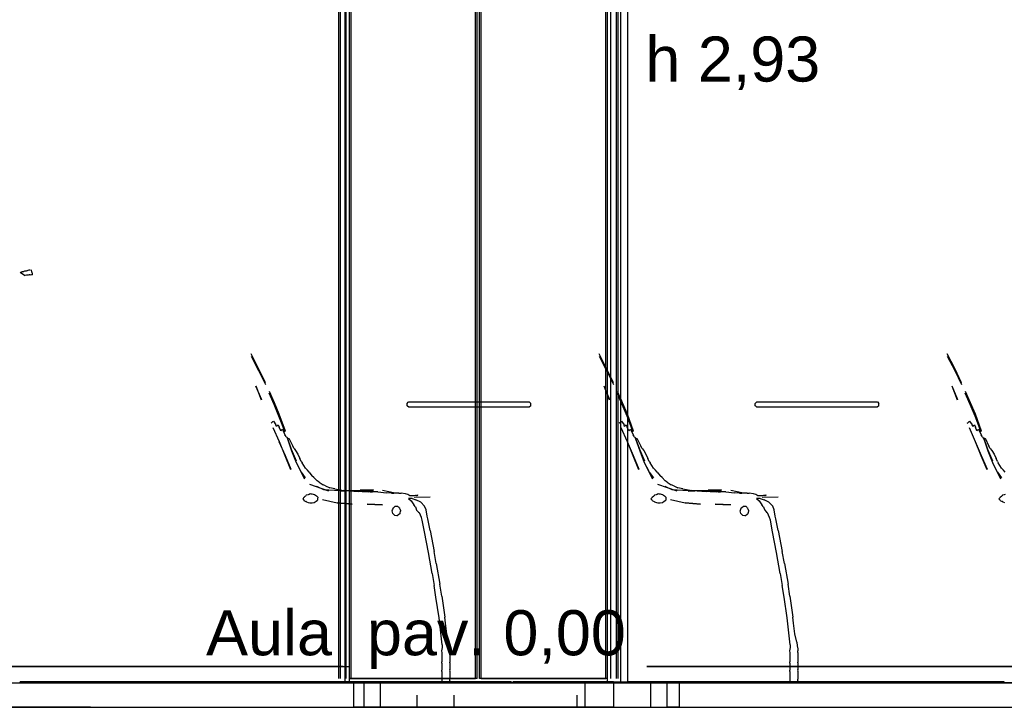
# Model space of a CAD drawing. Header units: millimetres. Extents: x -9985 to 240895, y -184894 to 39395.
# Tile 40 of 164: x 4508 to 6912, y -73295 to -71616. Entities that reach past the tile are written whole.
import ezdxf
from ezdxf.enums import TextEntityAlignment as Align

# ---------------------------------------------------------------- set-up
doc = ezdxf.new("R2010")
doc.units = ezdxf.units.MM
for name, color, linetype in [('S-QUOTE', 40, 'Continuous'), ('S-TAGLIO-ARR', 9, 'Continuous'), ('S-TAGLIO-PAV', 33, 'Continuous'), ('S-TESTI', 7, 'Continuous'), ('S-VISTA', 8, 'Continuous'), ('S-VISTA-ARREDI', 9, 'Continuous')]:
    doc.layers.add(name, color=color, linetype=linetype)
doc.styles.add('VISIO', font='arial.ttf')

msp = doc.modelspace()

# ---------------------------------------------------------------- hatches: boundary and pattern name
at = {"layer": 'S-TAGLIO-PAV'}
for points in [[(5708, -73235), (4508, -73235), (4508, -73233), (5410, -73233), (5708, -73233), (5708, -73235)], [(6912, -73235), (5712, -73235), (5712, -73233), (5810, -73233), (6912, -73233), (6912, -73235)]]:
    msp.add_hatch(color=33, dxfattribs=at).paths.add_polyline_path(points)

# ---------------------------------------------------------------- linework, layer by layer
at = {"layer": 'S-QUOTE'}
msp.add_line((5975.5, -73233), (5975.5, -70302), dxfattribs=at)
at = {"layer": 'S-TAGLIO-ARR'}
for p, q in [((4509.101, -72233), (4509.694, -72233.324)), ((4509.449, -72233.425), (4509.101, -72233)), ((4510.311, -72233.138), (4509.449, -72233.425)), ((4509.694, -72233.324), (4521.572, -72240.694)), ((4510.311, -72233.138), (4511.407, -72233.056)), ((4512.566, -72232.69), (4511.407, -72233.056)), ((4512.566, -72232.69), (4513.652, -72231.94)), ((4514.482, -72231.904), (4513.652, -72231.94)), ((4515.836, -72231.861), (4514.482, -72231.904)), ((4516.855, -72231.79), (4515.836, -72231.861)), ((4516.855, -72231.79), (4517.628, -72231.171)), ((4519.334, -72230.684), (4517.628, -72231.171)), ((4524.543, -72240.142), (4519.123, -72240.813)), ((4521.82, -72230.534), (4519.334, -72230.684)), ((4523.63, -72229.973), (4521.82, -72230.534)), ((4525.058, -72229.402), (4523.63, -72229.973)), ((4526.085, -72240.057), (4524.543, -72240.142)), ((4526.491, -72229.343), (4525.058, -72229.402)), ((4526.919, -72240.012), (4526.085, -72240.057)), ((4527.903, -72228.835), (4526.491, -72229.343)), ((4527.717, -72239.968), (4526.919, -72240.012)), ((4530.275, -72228.159), (4527.903, -72228.835)), ((4528.992, -72239.847), (4528, -72239.926)), ((4529.685, -72239.81), (4528.992, -72239.847)), ((4531.401, -72228.1), (4530.275, -72228.159)), ((4531.361, -72239.676), (4530.555, -72239.741)), ((4531.948, -72239.646), (4531.361, -72239.676)), ((4533.768, -72228.033), (4531.401, -72228.1)), ((4532.663, -72239.588), (4532.11, -72239.616)), ((4533.197, -72239.561), (4532.663, -72239.588)), ((4533.329, -72239.534), (4536.938, -72238.58)), ((4537.422, -72232.688), (4536.564, -72227)), ((4536.938, -72238.58), (4538.308, -72239)), ((4537.422, -72232.688), (4538.178, -72237.192)), ((4538.178, -72237.192), (4538.308, -72239)), ((5453.905, -72553), (5456.698, -72550.207)), ((5453.905, -72554.81), (5453.905, -72553)), ((5453.905, -72559), (5453.905, -72554.81)), ((5455.139, -72559.917), (5453.905, -72559)), ((5457.917, -72562), (5455.139, -72559.917)), ((5456.698, -72550.207), (5457.917, -72549)), ((5457.917, -72549), (5490.751, -72549)), ((5478.909, -72562), (5457.917, -72562)), ((5494, -72562), (5478.909, -72562)), ((5490.751, -72549), (5494, -72549)), ((5494, -72549), (5521.439, -72549)), ((5503.561, -72562), (5494, -72562)), ((5531, -72562), (5503.561, -72562)), ((5521.439, -72549), (5531, -72549)), ((5531, -72549), (5558.439, -72549)), ((5540.561, -72562), (5531, -72562)), ((5568, -72562), (5540.561, -72562)), ((5558.439, -72549), (5568, -72549)), ((5568, -72549), (5595.439, -72549)), ((5577.561, -72562), (5568, -72562)), ((5605, -72562), (5577.561, -72562)), ((5595.439, -72549), (5605, -72549)), ((5605, -72549), (5632.439, -72549)), ((5614.561, -72562), (5605, -72562)), ((5642, -72562), (5614.561, -72562)), ((5632.439, -72549), (5642, -72549)), ((5642, -72549), (5669.439, -72549)), ((5651.561, -72562), (5642, -72562)), ((5679, -72562), (5651.561, -72562)), ((5669.439, -72549), (5679, -72549)), ((5679, -72549), (5705.697, -72549)), ((5688.303, -72562), (5679, -72562)), ((5715, -72562), (5688.303, -72562)), ((5705.697, -72549), (5715, -72549)), ((5715, -72549), (5733.291, -72549)), ((5733.291, -72562), (5715, -72562)), ((5733.291, -72549), (5745.48, -72549)), ((5745.48, -72562), (5733.291, -72562)), ((5745.48, -72549), (5752, -72549)), ((5752, -72562), (5745.48, -72562)), ((5752, -72549), (5752.347, -72549.347)), ((5755.653, -72559.26), (5752, -72562)), ((5752.347, -72549.347), (5756, -72553)), ((5756, -72559), (5755.653, -72559.26)), ((5756, -72553.521), (5756, -72553)), ((5756, -72559), (5756, -72553.521)), ((6303.905, -72553), (6306.698, -72550.207)), ((6303.905, -72554.81), (6303.905, -72553)), ((6303.905, -72559), (6303.905, -72554.81)), ((6305.139, -72559.917), (6303.905, -72559)), ((6307.917, -72562), (6305.139, -72559.917)), ((6306.698, -72550.207), (6307.917, -72549)), ((6307.917, -72549), (6340.751, -72549)), ((6328.909, -72562), (6307.917, -72562)), ((6344, -72562), (6328.909, -72562)), ((6340.751, -72549), (6344, -72549)), ((6344, -72549), (6371.439, -72549)), ((6353.561, -72562), (6344, -72562)), ((6381, -72562), (6353.561, -72562)), ((6371.439, -72549), (6381, -72549)), ((6381, -72549), (6408.439, -72549)), ((6390.561, -72562), (6381, -72562)), ((6418, -72562), (6390.561, -72562)), ((6408.439, -72549), (6418, -72549)), ((6418, -72549), (6445.439, -72549)), ((6427.561, -72562), (6418, -72562)), ((6455, -72562), (6427.561, -72562)), ((6445.439, -72549), (6455, -72549)), ((6455, -72549), (6482.439, -72549)), ((6464.561, -72562), (6455, -72562)), ((6492, -72562), (6464.561, -72562)), ((6482.439, -72549), (6492, -72549)), ((6492, -72549), (6519.439, -72549)), ((6501.561, -72562), (6492, -72562)), ((6529, -72562), (6501.561, -72562)), ((6519.439, -72549), (6529, -72549)), ((6529, -72549), (6555.697, -72549)), ((6538.303, -72562), (6529, -72562)), ((6565, -72562), (6538.303, -72562)), ((6555.697, -72549), (6565, -72549)), ((6565, -72549), (6583.291, -72549)), ((6583.291, -72562), (6565, -72562)), ((6583.291, -72549), (6595.48, -72549)), ((6595.48, -72562), (6583.291, -72562)), ((6595.48, -72549), (6602, -72549)), ((6602, -72562), (6595.48, -72562)), ((6602, -72549), (6602.347, -72549.347)), ((6605.653, -72559.26), (6602, -72562)), ((6602.347, -72549.347), (6606, -72553)), ((6606, -72559), (6605.653, -72559.26)), ((6606, -72553.521), (6606, -72553)), ((6606, -72559), (6606, -72553.521)), ((5121.59, -72601.29), (5122.85, -72600.345)), ((5122.85, -72600.345), (5126.275, -72597.605)), ((5126.275, -72597.605), (5127.535, -72596.345)), ((5127.535, -72596.345), (5133.52, -72605.48)), ((5135, -72609.18), (5133.52, -72605.48)), ((5135, -72609.18), (5136.48, -72607.7)), ((5136.48, -72607.7), (5139, -72605.18)), ((5139, -72605.18), (5141.52, -72611.48)), ((5971.59, -72601.29), (5972.85, -72600.345)), ((5972.85, -72600.345), (5976.275, -72597.605)), ((5976.275, -72597.605), (5977.535, -72596.345)), ((5977.535, -72596.345), (5983.52, -72605.48)), ((5985, -72609.18), (5983.52, -72605.48)), ((5985, -72609.18), (5986.48, -72607.7)), ((5986.48, -72607.7), (5989, -72605.18)), ((5989, -72605.18), (5991.52, -72611.48)), ((6821.59, -72601.29), (6822.85, -72600.345)), ((6822.85, -72600.345), (6826.275, -72597.605)), ((6826.275, -72597.605), (6827.535, -72596.345)), ((6827.535, -72596.345), (6833.52, -72605.48)), ((6835, -72609.18), (6833.52, -72605.48)), ((6835, -72609.18), (6836.48, -72607.7)), ((6836.48, -72607.7), (6839, -72605.18)), ((6839, -72605.18), (6841.52, -72611.48)), ((5145.22, -72619.99), (5141.52, -72611.48)), ((5145.22, -72619.99), (5146.7, -72618.51)), ((5146.7, -72618.51), (5149.22, -72615.99)), ((5149.22, -72615.99), (5155.52, -72629.85)), ((5159.035, -72635.03), (5155.52, -72629.85)), ((5995.22, -72619.99), (5991.52, -72611.48)), ((5995.22, -72619.99), (5996.7, -72618.51)), ((5996.7, -72618.51), (5999.22, -72615.99)), ((5999.22, -72615.99), (6005.52, -72629.85)), ((6009.035, -72635.03), (6005.52, -72629.85)), ((6845.22, -72619.99), (6841.52, -72611.48)), ((6845.22, -72619.99), (6846.7, -72618.51)), ((6846.7, -72618.51), (6849.22, -72615.99)), ((6849.22, -72615.99), (6855.52, -72629.85)), ((6859.035, -72635.03), (6855.52, -72629.85)), ((5159.035, -72635.03), (5162.55, -72640.21)), ((5162.55, -72640.21), (5165.07, -72637.69)), ((5165.07, -72637.69), (5174.52, -72657.85)), ((5177.85, -72663.03), (5174.52, -72657.85)), ((6009.035, -72635.03), (6012.55, -72640.21)), ((6012.55, -72640.21), (6015.07, -72637.69)), ((6015.07, -72637.69), (6024.52, -72657.85)), ((6027.85, -72663.03), (6024.52, -72657.85)), ((6859.035, -72635.03), (6862.55, -72640.21)), ((6862.55, -72640.21), (6865.07, -72637.69)), ((6865.07, -72637.69), (6874.52, -72657.85)), ((6877.85, -72663.03), (6874.52, -72657.85)), ((5177.85, -72663.03), (5181.55, -72668.21)), ((5181.55, -72668.21), (5187.22, -72677.345)), ((5187.22, -72677.345), (5191.945, -72687.425)), ((6027.85, -72663.03), (6031.55, -72668.21)), ((6031.55, -72668.21), (6037.22, -72677.345)), ((6037.22, -72677.345), (6041.945, -72687.425)), ((6877.85, -72663.03), (6881.55, -72668.21)), ((6881.55, -72668.21), (6887.22, -72677.345)), ((6887.22, -72677.345), (6891.945, -72687.425)), ((5195.37, -72694.96), (5191.945, -72687.425)), ((5195.37, -72694.96), (5197.26, -72698.425)), ((5205.48, -72711.44), (5197.26, -72698.425)), ((6045.37, -72694.96), (6041.945, -72687.425)), ((6045.37, -72694.96), (6047.26, -72698.425)), ((6055.48, -72711.44), (6047.26, -72698.425)), ((6895.37, -72694.96), (6891.945, -72687.425)), ((6895.37, -72694.96), (6897.26, -72698.425)), ((6905.48, -72711.44), (6897.26, -72698.425)), ((5205.48, -72711.44), (5210.52, -72715.85)), ((5214.59, -72721.03), (5210.52, -72715.85)), ((5214.59, -72721.03), (5221.52, -72729.85)), ((5226.33, -72734.29), (5221.52, -72729.85)), ((6055.48, -72711.44), (6060.52, -72715.85)), ((6064.59, -72721.03), (6060.52, -72715.85)), ((6064.59, -72721.03), (6071.52, -72729.85)), ((6076.33, -72734.29), (6071.52, -72729.85)), ((6905.48, -72711.44), (6910.52, -72715.85)), ((6914.59, -72721.03), (6910.52, -72715.85)), ((5226.33, -72734.29), (5233.89, -72741.85)), ((5239.07, -72745.55), (5233.89, -72741.85)), ((5239.07, -72745.55), (5248.52, -72751.85)), ((5254.81, -72754.44), (5248.52, -72751.85)), ((5254.81, -72754.44), (5264.89, -72758.85)), ((6076.33, -72734.29), (6083.89, -72741.85)), ((6089.07, -72745.55), (6083.89, -72741.85)), ((6089.07, -72745.55), (6098.52, -72751.85)), ((6104.81, -72754.44), (6098.52, -72751.85)), ((6104.81, -72754.44), (6114.89, -72758.85)), ((5207.63, -72777.408), (5206.84, -72778.79)), ((5211.896, -72776.104), (5207.63, -72777.408)), ((5214.584, -72775.169), (5211.896, -72776.104)), ((5217.156, -72774), (5214.584, -72775.169)), ((5219.763, -72774.474), (5217.156, -72774)), ((5222.37, -72774.948), (5219.763, -72774.474)), ((5225.292, -72775.416), (5222.37, -72774.948)), ((5228.156, -72776), (5225.292, -72775.416)), ((5230.111, -72777.777), (5228.156, -72776)), ((5232.778, -72779.555), (5230.111, -72777.777)), ((5277.47, -72761.44), (5264.89, -72758.85)), ((5277.47, -72761.44), (5298.89, -72765.85)), ((5312.21, -72766.96), (5298.89, -72765.85)), ((5312.21, -72766.96), (5334.26, -72768.22)), ((5343.88, -72768.22), (5334.26, -72768.22)), ((5343.88, -72768.22), (5360.26, -72768.85)), ((5363.59, -72768.85), (5360.26, -72768.85)), ((5363.59, -72768.85), (5369.26, -72768.85)), ((5382.21, -72769.22), (5369.26, -72768.85)), ((5382.21, -72769.22), (5403.63, -72771.425)), ((5415.96, -72772.11), (5403.63, -72771.425)), ((5415.96, -72772.11), (5421.63, -72772.425)), ((5433.96, -72772.425), (5421.63, -72772.425)), ((5433.96, -72772.425), (5439.315, -72772.425)), ((5449.71, -72774), (5439.315, -72772.425)), ((5455.63, -72775.85), (5449.71, -72774)), ((5460.355, -72778.37), (5455.63, -72775.85)), ((5470.63, -72779.055), (5460.355, -72778.37)), ((5474.41, -72778.11), (5470.63, -72779.055)), ((5476.26, -72777.74), (5474.41, -72778.11)), ((5477.205, -72777.74), (5476.26, -72777.74)), ((5477.205, -72777.74), (5478.15, -72777.74)), ((5479.137, -72777.493), (5478.15, -72777.74)), ((5479.137, -72777.493), (5479.63, -72777.185)), ((5481.26, -72777.592), (5479.63, -72777.185)), ((6057.63, -72777.408), (6056.84, -72778.79)), ((6061.896, -72776.104), (6057.63, -72777.408)), ((6064.584, -72775.169), (6061.896, -72776.104)), ((6067.156, -72774), (6064.584, -72775.169)), ((6069.763, -72774.474), (6067.156, -72774)), ((6072.37, -72774.948), (6069.763, -72774.474)), ((6075.292, -72775.416), (6072.37, -72774.948)), ((6078.156, -72776), (6075.292, -72775.416)), ((6080.111, -72777.777), (6078.156, -72776)), ((6082.778, -72779.555), (6080.111, -72777.777)), ((6127.47, -72761.44), (6114.89, -72758.85)), ((6127.47, -72761.44), (6148.89, -72765.85)), ((6162.21, -72766.96), (6148.89, -72765.85)), ((6162.21, -72766.96), (6184.26, -72768.22)), ((6193.88, -72768.22), (6184.26, -72768.22)), ((6193.88, -72768.22), (6210.26, -72768.85)), ((6213.59, -72768.85), (6210.26, -72768.85)), ((6213.59, -72768.85), (6219.26, -72768.85)), ((6232.21, -72769.22), (6219.26, -72768.85)), ((6232.21, -72769.22), (6253.63, -72771.425)), ((6265.96, -72772.11), (6253.63, -72771.425)), ((6265.96, -72772.11), (6271.63, -72772.425)), ((6283.96, -72772.425), (6271.63, -72772.425)), ((6283.96, -72772.425), (6289.315, -72772.425)), ((6299.71, -72774), (6289.315, -72772.425)), ((6305.63, -72775.85), (6299.71, -72774)), ((6310.355, -72778.37), (6305.63, -72775.85)), ((6320.63, -72779.055), (6310.355, -72778.37)), ((6324.41, -72778.11), (6320.63, -72779.055)), ((6326.26, -72777.74), (6324.41, -72778.11)), ((6327.205, -72777.74), (6326.26, -72777.74)), ((6327.205, -72777.74), (6328.15, -72777.74)), ((6329.137, -72777.493), (6328.15, -72777.74)), ((6329.137, -72777.493), (6329.63, -72777.185)), ((6331.26, -72777.592), (6329.63, -72777.185)), ((6907.63, -72777.408), (6906.84, -72778.79)), ((6911.896, -72776.104), (6907.63, -72777.408)), ((6914.584, -72775.169), (6911.896, -72776.104)), ((5199.945, -72786.685), (5200.63, -72784.173)), ((5202.15, -72789.52), (5199.945, -72786.685)), ((5200.63, -72784.173), (5202, -72782.575)), ((5202, -72782.575), (5202.945, -72781.945)), ((5202.89, -72791.37), (5202.15, -72789.52)), ((5204.37, -72791.74), (5202.89, -72791.37)), ((5202.945, -72781), (5205.342, -72779.63)), ((5202.945, -72781.945), (5202.945, -72781)), ((5204.37, -72791.74), (5206.815, -72792.555)), ((5206.84, -72778.79), (5205.685, -72779.63)), ((5207.37, -72792.74), (5206.815, -72792.555)), ((5207.37, -72792.74), (5208.315, -72793.685)), ((5208.315, -72793.685), (5212.696, -72794.696)), ((5212.696, -72794.696), (5216.445, -72796)), ((5216.445, -72796), (5221.896, -72795.526)), ((5221.896, -72795.526), (5227.156, -72795)), ((5227.156, -72795), (5231.778, -72791.445)), ((5231.778, -72791.445), (5235.445, -72789.408)), ((5234.408, -72780.777), (5232.778, -72779.555)), ((5236.037, -72782), (5234.408, -72780.777)), ((5236.037, -72782), (5235.445, -72786.147)), ((5235.445, -72786.147), (5235.445, -72789.408)), ((5466.315, -72785.37), (5457.11, -72785.37)), ((5457.11, -72785.37), (5463.685, -72790.63)), ((5463.685, -72790.63), (5470.26, -72800.492)), ((5466.315, -72785.37), (5475.405, -72788.809)), ((5474.218, -72805.934), (5470.26, -72800.492)), ((5487.104, -72793.896), (5475.405, -72788.809)), ((5487.104, -72793.896), (5496.702, -72803.85)), ((6049.945, -72786.685), (6050.63, -72784.173)), ((6052.15, -72789.52), (6049.945, -72786.685)), ((6050.63, -72784.173), (6052, -72782.575)), ((6052, -72782.575), (6052.945, -72781.945)), ((6052.89, -72791.37), (6052.15, -72789.52)), ((6054.37, -72791.74), (6052.89, -72791.37)), ((6052.945, -72781), (6055.342, -72779.63)), ((6052.945, -72781.945), (6052.945, -72781)), ((6054.37, -72791.74), (6056.815, -72792.555)), ((6056.84, -72778.79), (6055.685, -72779.63)), ((6057.37, -72792.74), (6056.815, -72792.555)), ((6057.37, -72792.74), (6058.315, -72793.685)), ((6058.315, -72793.685), (6062.696, -72794.696)), ((6062.696, -72794.696), (6066.445, -72796)), ((6066.445, -72796), (6071.896, -72795.526)), ((6071.896, -72795.526), (6077.156, -72795)), ((6077.156, -72795), (6081.778, -72791.445)), ((6081.778, -72791.445), (6085.445, -72789.408)), ((6084.408, -72780.777), (6082.778, -72779.555)), ((6086.037, -72782), (6084.408, -72780.777)), ((6086.037, -72782), (6085.445, -72786.147)), ((6085.445, -72786.147), (6085.445, -72789.408)), ((6316.315, -72785.37), (6307.11, -72785.37)), ((6307.11, -72785.37), (6313.685, -72790.63)), ((6313.685, -72790.63), (6320.26, -72800.492)), ((6316.315, -72785.37), (6325.405, -72788.809)), ((6324.218, -72805.934), (6320.26, -72800.492)), ((6337.104, -72793.896), (6325.405, -72788.809)), ((6337.104, -72793.896), (6346.702, -72803.85)), ((6899.945, -72786.685), (6900.63, -72784.173)), ((6902.15, -72789.52), (6899.945, -72786.685)), ((6900.63, -72784.173), (6902, -72782.575)), ((6902, -72782.575), (6902.945, -72781.945)), ((6902.89, -72791.37), (6902.15, -72789.52)), ((6904.37, -72791.74), (6902.89, -72791.37)), ((6902.945, -72781), (6905.342, -72779.63)), ((6902.945, -72781.945), (6902.945, -72781)), ((6904.37, -72791.74), (6906.815, -72792.555)), ((6906.84, -72778.79), (6905.685, -72779.63)), ((6907.37, -72792.74), (6906.815, -72792.555)), ((6907.37, -72792.74), (6908.315, -72793.685)), ((6908.315, -72793.685), (6912.696, -72794.696)), ((5418.11, -72812.41), (5417, -72814.815)), ((5417, -72814.815), (5417.247, -72815.74)), ((5419, -72822.052), (5417.247, -72815.74)), ((5420, -72808.42), (5418.11, -72812.41)), ((5422.287, -72824.945), (5419, -72822.052)), ((5420, -72808.42), (5421.575, -72807.055)), ((5421.575, -72807.055), (5425, -72804.087)), ((5424, -72826.543), (5422.287, -72824.945)), ((5428.63, -72827.315), (5424, -72826.543)), ((5425, -72804.087), (5427.74, -72804.087)), ((5427.74, -72804.087), (5431, -72804.087)), ((5433.969, -72824.339), (5430, -72827.315)), ((5431, -72804.087), (5432.37, -72805.274)), ((5432.37, -72805.274), (5433.283, -72806.37)), ((5433.283, -72806.37), (5434.37, -72807.674)), ((5436, -72823.052), (5433.969, -72824.339)), ((5434.37, -72807.674), (5436, -72809.223)), ((5436.677, -72812.016), (5436, -72809.223)), ((5436.877, -72820.685), (5436, -72823.052)), ((5436.677, -72812.016), (5437.58, -72814.95)), ((5436.877, -72820.685), (5438, -72816.473)), ((5437.58, -72814.95), (5437.895, -72815.58)), ((5437.895, -72815.58), (5438, -72816.473)), ((5474.218, -72805.934), (5475.002, -72808.054)), ((5475.002, -72808.054), (5477.11, -72813.393)), ((5477.11, -72813.393), (5481.875, -72818.367)), ((5481.875, -72818.367), (5483.811, -72820.276)), ((5488.65, -72831.74), (5483.811, -72820.276)), ((5500.189, -72812.906), (5496.702, -72803.85)), ((5502.72, -72828.39), (5500.189, -72812.906)), ((6268.11, -72812.41), (6267, -72814.815)), ((6267, -72814.815), (6267.247, -72815.74)), ((6269, -72822.052), (6267.247, -72815.74)), ((6270, -72808.42), (6268.11, -72812.41)), ((6272.287, -72824.945), (6269, -72822.052)), ((6270, -72808.42), (6271.575, -72807.055)), ((6271.575, -72807.055), (6275, -72804.087)), ((6274, -72826.543), (6272.287, -72824.945)), ((6278.63, -72827.315), (6274, -72826.543)), ((6275, -72804.087), (6277.74, -72804.087)), ((6277.74, -72804.087), (6281, -72804.087)), ((6283.969, -72824.339), (6280, -72827.315)), ((6281, -72804.087), (6282.37, -72805.274)), ((6282.37, -72805.274), (6283.283, -72806.37)), ((6283.283, -72806.37), (6284.37, -72807.674)), ((6286, -72823.052), (6283.969, -72824.339)), ((6284.37, -72807.674), (6286, -72809.223)), ((6286.677, -72812.016), (6286, -72809.223)), ((6286.877, -72820.685), (6286, -72823.052)), ((6286.677, -72812.016), (6287.58, -72814.95)), ((6286.877, -72820.685), (6288, -72816.473)), ((6287.58, -72814.95), (6287.895, -72815.58)), ((6287.895, -72815.58), (6288, -72816.473)), ((6324.218, -72805.934), (6325.002, -72808.054)), ((6325.002, -72808.054), (6327.11, -72813.393)), ((6327.11, -72813.393), (6331.875, -72818.367)), ((6331.875, -72818.367), (6333.811, -72820.276)), ((6338.65, -72831.74), (6333.811, -72820.276)), ((6350.189, -72812.906), (6346.702, -72803.85)), ((6352.72, -72828.39), (6350.189, -72812.906)), ((5430, -72827.315), (5428.63, -72827.315)), ((5490.993, -72838.274), (5488.65, -72831.74)), ((5496.438, -72866.951), (5490.993, -72838.274)), ((5504.37, -72835.089), (5502.72, -72828.39)), ((5509.815, -72863.766), (5504.37, -72835.089)), ((6280, -72827.315), (6278.63, -72827.315)), ((6340.993, -72838.274), (6338.65, -72831.74)), ((6346.438, -72866.951), (6340.993, -72838.274)), ((6354.37, -72835.089), (6352.72, -72828.39)), ((6359.815, -72863.766), (6354.37, -72835.089)), ((5505.993, -72917.274), (5496.438, -72866.951)), ((5509.815, -72863.766), (5520.007, -72914.726)), ((6355.993, -72917.274), (6346.438, -72866.951)), ((6359.815, -72863.766), (6370.007, -72914.726)), ((5514.911, -72968.234), (5505.993, -72917.274)), ((5525.089, -72943.766), (5520.007, -72914.726)), ((6364.911, -72968.234), (6355.993, -72917.274)), ((6375.089, -72943.766), (6370.007, -72914.726)), ((5525.089, -72943.766), (5534.007, -72994.726)), ((6375.089, -72943.766), (6384.007, -72994.726)), ((5514.911, -72968.234), (5519.993, -72997.274)), ((6364.911, -72968.234), (6369.993, -72997.274)), ((5538.363, -73023.766), (5534.007, -72994.726)), ((6388.363, -73023.766), (6384.007, -72994.726)), ((5524.349, -73026.314), (5519.993, -72997.274)), ((6374.349, -73026.314), (6369.993, -72997.274)), ((5531.993, -73076.637), (5524.349, -73026.314)), ((5538.363, -73023.766), (5546.007, -73075.363)), ((6381.993, -73076.637), (6374.349, -73026.314)), ((6388.363, -73023.766), (6396.007, -73075.363)), ((5533.808, -73091.157), (5531.993, -73076.637)), ((5547.822, -73089.883), (5546.007, -73075.363)), ((5551.007, -73115.363), (5547.822, -73089.883)), ((6383.808, -73091.157), (6381.993, -73076.637)), ((6397.822, -73089.883), (6396.007, -73075.363)), ((6401.007, -73115.363), (6397.822, -73089.883)), ((5539.541, -73142.117), (5533.808, -73091.157)), ((6389.541, -73142.117), (6383.808, -73091.157)), ((5555.519, -73136.261), (5551.007, -73115.363)), ((5555.519, -73136.261), (5556.452, -73144.766)), ((6405.519, -73136.261), (6401.007, -73115.363)), ((6405.519, -73136.261), (6406.452, -73144.766)), ((5539.222, -73148.646), (5538, -73157)), ((5538, -73157), (5538, -73157.74)), ((5538, -73157.74), (5538.815, -73161)), ((5538.815, -73161), (5538.815, -73161.74)), ((5538.815, -73161.74), (5538.815, -73165)), ((5539.541, -73142.117), (5539.222, -73148.646)), ((5556.452, -73144.766), (5557.722, -73152.207)), ((5557.722, -73152.207), (5558.185, -73156)), ((5558.185, -73156), (5558.185, -73156.925)), ((5558.185, -73161), (5558.185, -73156.925)), ((5558.185, -73161), (5558.185, -73163.445)), ((6389.222, -73148.646), (6388, -73157)), ((6388, -73157), (6388, -73157.74)), ((6388, -73157.74), (6388.815, -73161)), ((6388.815, -73161), (6388.815, -73161.74)), ((6388.815, -73161.74), (6388.815, -73165)), ((6389.541, -73142.117), (6389.222, -73148.646)), ((6406.452, -73144.766), (6407.722, -73152.207)), ((6407.722, -73152.207), (6408.185, -73156)), ((6408.185, -73156), (6408.185, -73156.925)), ((6408.185, -73161), (6408.185, -73156.925)), ((6408.185, -73161), (6408.185, -73163.445)), ((5538.63, -73186.26), (5538.63, -73185)), ((5538.815, -73187), (5538.63, -73186.26)), ((5538.815, -73165), (5538.815, -73165.74)), ((5538.815, -73165.74), (5538.815, -73169)), ((5538.815, -73169), (5538.815, -73169.74)), ((5538.815, -73169.74), (5538.815, -73173)), ((5538.815, -73173), (5538.815, -73173.74)), ((5538.815, -73173.74), (5538.815, -73177)), ((5538.815, -73177), (5538.815, -73177.74)), ((5538.815, -73177.74), (5538.815, -73181)), ((5538.815, -73181), (5538.815, -73184.26)), ((5538.815, -73185), (5538.815, -73184.26)), ((5538.815, -73187), (5538.815, -73187.555)), ((5558.185, -73163.445), (5558.185, -73164)), ((5558.185, -73164), (5558.185, -73168.075)), ((5558.185, -73168.075), (5558.185, -73169)), ((5558.185, -73169), (5558.185, -73172.26)), ((5558.185, -73172.26), (5558.185, -73173)), ((5558.185, -73173), (5558.185, -73176.26)), ((5558.185, -73176.26), (5558.185, -73177)), ((5558.185, -73177), (5558.185, -73180.26)), ((5558.185, -73180.26), (5558.185, -73181)), ((5558.185, -73181), (5558.185, -73184.26)), ((5558.185, -73184.26), (5558.185, -73185)), ((5558.37, -73186.26), (5558.185, -73187)), ((5558.185, -73187), (5558.185, -73189.445)), ((5558.37, -73186.26), (5558.37, -73185)), ((6388.63, -73186.26), (6388.63, -73185)), ((6388.815, -73187), (6388.63, -73186.26)), ((6388.815, -73165), (6388.815, -73165.74)), ((6388.815, -73165.74), (6388.815, -73169)), ((6388.815, -73169), (6388.815, -73169.74)), ((6388.815, -73169.74), (6388.815, -73173)), ((6388.815, -73173), (6388.815, -73173.74)), ((6388.815, -73173.74), (6388.815, -73177)), ((6388.815, -73177), (6388.815, -73177.74)), ((6388.815, -73177.74), (6388.815, -73181)), ((6388.815, -73181), (6388.815, -73184.26)), ((6388.815, -73185), (6388.815, -73184.26)), ((6388.815, -73187), (6388.815, -73187.555)), ((6408.185, -73163.445), (6408.185, -73164)), ((6408.185, -73164), (6408.185, -73168.075)), ((6408.185, -73168.075), (6408.185, -73169)), ((6408.185, -73169), (6408.185, -73172.26)), ((6408.185, -73172.26), (6408.185, -73173)), ((6408.185, -73173), (6408.185, -73176.26)), ((6408.185, -73176.26), (6408.185, -73177)), ((6408.185, -73177), (6408.185, -73180.26)), ((6408.185, -73180.26), (6408.185, -73181)), ((6408.185, -73181), (6408.185, -73184.26)), ((6408.185, -73184.26), (6408.185, -73185)), ((6408.37, -73186.26), (6408.185, -73187)), ((6408.185, -73187), (6408.185, -73189.445)), ((6408.37, -73186.26), (6408.37, -73185)), ((5538.815, -73202), (5538.63, -73202.74)), ((5538.63, -73202.74), (5538.63, -73204)), ((5538.63, -73206.52), (5538.63, -73204)), ((5538.815, -73208), (5538.63, -73206.52)), ((5538.815, -73187.555), (5538.815, -73190)), ((5538.815, -73190.37), (5538.815, -73192)), ((5538.815, -73192.37), (5538.815, -73194)), ((5538.815, -73194), (5538.815, -73194.555)), ((5538.815, -73194.555), (5538.815, -73197)), ((5538.815, -73197.37), (5538.815, -73199)), ((5538.815, -73199), (5538.815, -73199.555)), ((5538.815, -73199.555), (5538.815, -73202)), ((5538.815, -73208), (5538.815, -73208.925)), ((5538.815, -73208.925), (5538.815, -73213)), ((5558.185, -73189.445), (5558.185, -73190)), ((5558.185, -73190), (5558.185, -73191.63)), ((5558.185, -73192), (5558.185, -73193.63)), ((5558.185, -73194), (5558.185, -73196.445)), ((5558.185, -73196.445), (5558.185, -73197)), ((5558.185, -73197), (5558.185, -73198.63)), ((5558.185, -73199), (5558.185, -73200.63)), ((5558.185, -73201), (5558.37, -73202.11)), ((5558.37, -73206.52), (5558.185, -73208)), ((5558.185, -73208), (5558.185, -73212.075)), ((5559, -73204), (5558.37, -73202.11)), ((5558.37, -73206.52), (5559, -73204)), ((6388.815, -73202), (6388.63, -73202.74)), ((6388.63, -73202.74), (6388.63, -73204)), ((6388.63, -73206.52), (6388.63, -73204)), ((6388.815, -73208), (6388.63, -73206.52)), ((6388.815, -73187.555), (6388.815, -73190)), ((6388.815, -73190.37), (6388.815, -73192)), ((6388.815, -73192.37), (6388.815, -73194)), ((6388.815, -73194), (6388.815, -73194.555)), ((6388.815, -73194.555), (6388.815, -73197)), ((6388.815, -73197.37), (6388.815, -73199)), ((6388.815, -73199), (6388.815, -73199.555)), ((6388.815, -73199.555), (6388.815, -73202)), ((6388.815, -73208), (6388.815, -73208.925)), ((6388.815, -73208.925), (6388.815, -73213)), ((6408.185, -73189.445), (6408.185, -73190)), ((6408.185, -73190), (6408.185, -73191.63)), ((6408.185, -73192), (6408.185, -73193.63)), ((6408.185, -73194), (6408.185, -73196.445)), ((6408.185, -73196.445), (6408.185, -73197)), ((6408.185, -73197), (6408.185, -73198.63)), ((6408.185, -73199), (6408.185, -73200.63)), ((6408.185, -73201), (6408.37, -73202.11)), ((6408.37, -73206.52), (6408.185, -73208)), ((6408.185, -73208), (6408.185, -73212.075)), ((6409, -73204), (6408.37, -73202.11)), ((6408.37, -73206.52), (6409, -73204)), ((5538.815, -73213), (5538.815, -73213.74)), ((5538.815, -73213.74), (5538.815, -73217)), ((5538.815, -73217), (5538.815, -73217.925)), ((5538.815, -73217.925), (5538.815, -73222)), ((5538.815, -73222), (5538.815, -73222.74)), ((5538.815, -73222.74), (5538.815, -73226)), ((5538.815, -73226), (5538.815, -73226.925)), ((5538.815, -73226.925), (5538.815, -73231)), ((5538.815, -73231.74), (5538.815, -73231)), ((5538.815, -73231.74), (5538.815, -73235)), ((5558.185, -73212.075), (5558.185, -73213)), ((5558.185, -73213), (5558.185, -73216.26)), ((5558.185, -73216.26), (5558.185, -73217)), ((5558.185, -73217), (5558.185, -73221.075)), ((5558.185, -73221.075), (5558.185, -73222)), ((5558.185, -73222), (5558.185, -73225.26)), ((5558.185, -73225.26), (5558.185, -73226)), ((5558.185, -73230.075), (5558.185, -73226)), ((5558.185, -73230.075), (5558.185, -73231)), ((5558.185, -73234.26), (5558.185, -73231)), ((5558.185, -73234.26), (5558.185, -73235)), ((6388.815, -73213), (6388.815, -73213.74)), ((6388.815, -73213.74), (6388.815, -73217)), ((6388.815, -73217), (6388.815, -73217.925)), ((6388.815, -73217.925), (6388.815, -73222)), ((6388.815, -73222), (6388.815, -73222.74)), ((6388.815, -73222.74), (6388.815, -73226)), ((6388.815, -73226), (6388.815, -73226.925)), ((6388.815, -73226.925), (6388.815, -73231)), ((6388.815, -73231.74), (6388.815, -73231)), ((6388.815, -73231.74), (6388.815, -73235)), ((6408.185, -73212.075), (6408.185, -73213)), ((6408.185, -73213), (6408.185, -73216.26)), ((6408.185, -73216.26), (6408.185, -73217)), ((6408.185, -73217), (6408.185, -73221.075)), ((6408.185, -73221.075), (6408.185, -73222)), ((6408.185, -73222), (6408.185, -73225.26)), ((6408.185, -73225.26), (6408.185, -73226)), ((6408.185, -73230.075), (6408.185, -73226)), ((6408.185, -73230.075), (6408.185, -73231)), ((6408.185, -73234.26), (6408.185, -73231)), ((6408.185, -73234.26), (6408.185, -73235))]:
    msp.add_line(p, q, dxfattribs=at)
at = {"layer": 'S-TAGLIO-PAV'}
for p, q in [((1755.682, -73235), (9433, -73235)), ((4507.876, -73235), (4509, -73235)), ((5409.63, -73233), (4509, -73233)), ((4509, -73234.501), (4509, -73233)), ((5409.63, -73233), (5709, -73233)), ((5709, -73233.499), (5709, -73235)), ((5711.257, -73235), (5709, -73235)), ((5711.262, -73235), (5712, -73235)), ((5810.63, -73233), (5712, -73233)), ((5712, -73233.164), (5712, -73235)), ((5810.63, -73233), (6912, -73233)), ((6912, -73234.836), (6912, -73233)), ((4680.746, -73295), (1518, -73295)), ((4680.746, -73295), (4726.931, -73295)), ((4726.931, -73295), (6209.758, -73295)), ((6209.758, -73295), (6370.748, -73295)), ((6370.748, -73295), (7628.148, -73295))]:
    msp.add_line(p, q, dxfattribs=at)
at = {"layer": 'S-VISTA'}
for p, q in [((5303, -73235), (5303, -70535)), ((5313, -73235), (5313, -70535)), ((5313, -73235), (5313, -70535)), ((5943, -73235), (5943, -70535)), ((5993, -73235), (5993, -70535)), ((5993, -72635), (5993, -70535)), ((5287, -73225), (5287, -70838)), ((5287, -73225), (5287, -70838)), ((5287, -73225), (5287, -70838)), ((5287, -73225), (5287, -70838)), ((5287, -73225), (5287, -70838)), ((5287, -73225), (5287, -70838)), ((5291, -73225), (5291, -70838)), ((5291, -73225), (5291, -70838)), ((5291, -73225), (5291, -70838)), ((5291, -73225), (5291, -70838)), ((5291, -73225), (5291, -70838)), ((5291, -73225), (5291, -70838)), ((5305, -73225), (5305, -70838)), ((5305, -73225), (5305, -70838)), ((5305, -73225), (5305, -70838)), ((5305, -73225), (5305, -70838)), ((5305, -73225), (5305, -70838)), ((5305, -73225), (5305, -70838)), ((5313, -73225), (5313, -70838)), ((5313, -73225), (5313, -70838)), ((5313, -73225), (5313, -70838)), ((5313, -73225), (5313, -70838)), ((5317, -73225), (5317, -70838)), ((5317, -73225), (5317, -70838)), ((5621, -73225), (5621, -70838)), ((5625, -73225), (5625, -70838)), ((5625, -73225), (5625, -70838)), ((5631, -73225), (5631, -70838)), ((5631, -73225), (5631, -70838)), ((5635, -73225), (5635, -70838)), ((5939, -73225), (5939, -70838)), ((5943, -73225), (5943, -70838)), ((5943, -73225), (5943, -70838)), ((5951, -73225), (5951, -70838)), ((5965, -73225), (5965, -70838)), ((5969, -72513.979), (5969, -70838)), ((5969, -72513.979), (5969, -70838)), ((5969, -72513.979), (5969, -70838)), ((5969, -72513.979), (5969, -70838)), ((5969, -73225), (5969, -70838)), ((5969, -72513.979), (5969, -70838)), ((5969, -72818.702), (5969, -72666.34)), ((5969, -72818.702), (5969, -72666.34)), ((5969, -72818.702), (5969, -72666.34)), ((5969, -72818.702), (5969, -72666.34)), ((5969, -72818.702), (5969, -72666.34)), ((5993, -73235), (5993, -72835)), ((5969, -73225), (5969, -72920.277)), ((5969, -73225), (5969, -72920.277)), ((5969, -73225), (5969, -72920.277)), ((5969, -73225), (5969, -72920.277)), ((5969, -73225), (5969, -72920.277)), ((5287.403, -73195), (1947.986, -73195)), ((5297.389, -73195), (3627.222, -73195)), ((3631.694, -73195), (5301.403, -73195)), ((3641.694, -73195), (5311.403, -73195)), ((6039.261, -73195), (7798.391, -73195)), ((7798.391, -73195), (6039.261, -73195)), ((6039.261, -73195), (7798.391, -73195)), ((7798.391, -73195), (6039.261, -73195)), ((1719, -73235), (5311.403, -73235)), ((1768, -73235), (5348, -73235)), ((4509, -73233), (5359, -73233)), ((5348, -73233), (4509, -73233)), ((4509, -73233), (5323, -73233)), ((4509, -73233), (5359, -73233)), ((4509, -73233), (5709, -73233)), ((4509, -73233), (5323, -73233)), ((4509, -73233), (5709, -73233)), ((4509, -73233), (5709, -73233)), ((4509, -73233), (5709, -73233)), ((5348, -73235), (4509, -73235)), ((4509, -73235), (5359, -73235)), ((4509, -73235), (5359, -73235)), ((4509, -73235), (5323, -73235)), ((4509, -73235), (5323, -73235)), ((4509, -73235), (5709, -73235)), ((4509, -73235), (5709, -73235)), ((4509, -73235), (5709, -73235)), ((4509, -73235), (5709, -73235)), ((5287.403, -73235), (4579.042, -73235)), ((5303, -73235), (5263, -73235)), ((5313, -73225), (5365, -73225)), ((5625, -73225), (5313, -73225)), ((5313, -73235), (5943, -73235)), ((5365.5, -73235), (5313, -73235)), ((5367.667, -73225), (5317, -73225)), ((5317, -73225), (5621, -73225)), ((5323, -73233), (5355.5, -73233)), ((5388, -73233), (5323, -73233)), ((5323, -73235), (5388, -73235)), ((5355.5, -73235), (5323, -73235)), ((5323, -73235), (5323, -73295)), ((5323, -73235), (5323, -73295)), ((5388, -73235), (5323, -73235)), ((5323, -73235), (5355.5, -73235)), ((5348, -73235), (5348, -73295)), ((5709, -73233), (5388, -73233)), ((5388, -73235), (5888, -73235)), ((5388, -73235), (5388, -73295)), ((5709, -73235), (5388, -73235)), ((5943, -73225), (5631, -73225)), ((5635, -73225), (5939, -73225)), ((5712, -73233), (6912, -73233)), ((5888, -73233), (5712, -73233)), ((5712, -73233), (6912, -73233)), ((5712, -73233), (6912, -73233)), ((5712, -73233), (6912, -73233)), ((5888, -73235), (5712, -73235)), ((5712, -73235), (6912, -73235)), ((5712, -73235), (6912, -73235)), ((5712, -73235), (6912, -73235)), ((5712, -73235), (6912, -73235)), ((5958, -73233), (5888, -73233)), ((5888, -73235), (5958, -73235)), ((5888, -73235), (5888, -73295)), ((5958, -73235), (5888, -73235)), ((5958, -73233), (6912, -73233)), ((5958, -73233), (6912, -73233)), ((5958, -73235), (5958, -73295)), ((5958, -73235), (5958, -73295)), ((5958, -73235), (6912, -73235)), ((5958, -73235), (6912, -73235)), ((6048, -73233), (5992, -73233)), ((6048, -73235), (5992, -73235)), ((5994.667, -73235), (6048, -73235)), ((6039.261, -73235), (7798.391, -73235)), ((7798.391, -73235), (6039.261, -73235)), ((6118, -73233), (6048, -73233)), ((6048, -73235), (6118, -73235)), ((6048, -73235), (6048, -73295)), ((6118, -73235), (6048, -73235)), ((6912, -73233), (6088, -73233)), ((6088, -73233), (6118, -73233)), ((6118, -73235), (6088, -73235)), ((6088, -73235), (9438, -73235)), ((6088, -73235), (6088, -73295)), ((6088, -73235), (6118, -73235)), ((6912, -73235), (6088, -73235)), ((6118, -73235), (6118, -73295)), ((5388, -73265), (5388, -73295)), ((5478, -73265), (5478, -73295)), ((5568, -73265), (5568, -73295)), ((5868, -73265), (5868, -73295)), ((1768, -73295), (5348, -73295)), ((5323, -73295), (5388, -73295)), ((5388, -73295), (5323, -73295)), ((5348, -73295), (5478, -73295)), ((5388, -73295), (5888, -73295)), ((5868, -73295), (5388, -73295)), ((5478, -73295), (5568, -73295)), ((5568, -73295), (6048, -73295)), ((5958, -73295), (5868, -73295)), ((5888, -73295), (5958, -73295)), ((6048, -73295), (6118, -73295)), ((6118, -73295), (6088, -73295)), ((6088, -73295), (9438, -73295))]:
    msp.add_line(p, q, dxfattribs=at)
at = {"layer": 'S-VISTA-ARREDI'}
for p, q in [((5091, -72468), (5073, -72432)), ((5091, -72468), (5073, -72432)), ((5091, -72468), (5073, -72432)), ((5073, -72438), (5091, -72473)), ((5073, -72438), (5091, -72473)), ((5073, -72438), (5091, -72473)), ((5941, -72468), (5923, -72432)), ((5941, -72468), (5923, -72432)), ((5941, -72468), (5923, -72432)), ((5941, -72468), (5923, -72432)), ((5923, -72438), (5941, -72473)), ((5923, -72438), (5941, -72473)), ((5923, -72438), (5941, -72473)), ((5923, -72438), (5941, -72473)), ((6791, -72468), (6773, -72432)), ((6791, -72468), (6773, -72432)), ((6791, -72468), (6773, -72432)), ((6791, -72468), (6773, -72432)), ((6791, -72468), (6773, -72432)), ((6791, -72468), (6773, -72432)), ((6791, -72468), (6773, -72432)), ((6773, -72438), (6791, -72473)), ((6773, -72438), (6791, -72473)), ((6773, -72438), (6791, -72473)), ((6773, -72438), (6791, -72473)), ((6773, -72438), (6791, -72473)), ((6773, -72438), (6791, -72473)), ((6773, -72438), (6791, -72473)), ((5108, -72503), (5091, -72468)), ((5108, -72503), (5091, -72468)), ((5108, -72503), (5091, -72468)), ((5091, -72473), (5108, -72507)), ((5091, -72473), (5108, -72507)), ((5091, -72473), (5108, -72507)), ((5958, -72503), (5941, -72468)), ((5958, -72503), (5941, -72468)), ((5958, -72503), (5941, -72468)), ((5958, -72503), (5941, -72468)), ((5941, -72473), (5958, -72507)), ((5941, -72473), (5958, -72507)), ((5941, -72473), (5958, -72507)), ((5941, -72473), (5958, -72507)), ((6808, -72503), (6791, -72468)), ((6808, -72503), (6791, -72468)), ((6808, -72503), (6791, -72468)), ((6808, -72503), (6791, -72468)), ((6808, -72503), (6791, -72468)), ((6808, -72503), (6791, -72468)), ((6808, -72503), (6791, -72468)), ((6791, -72473), (6808, -72507)), ((6791, -72473), (6808, -72507)), ((6791, -72473), (6808, -72507)), ((6791, -72473), (6808, -72507)), ((6791, -72473), (6808, -72507)), ((6791, -72473), (6808, -72507)), ((6791, -72473), (6808, -72507)), ((5084, -72510), (5098, -72544)), ((5084, -72510), (5098, -72544)), ((5084, -72510), (5098, -72544)), ((5098, -72545), (5085, -72511)), ((5098, -72545), (5085, -72511)), ((5098, -72545), (5085, -72511)), ((5934, -72510), (5948, -72544)), ((5934, -72510), (5948, -72544)), ((5934, -72510), (5948, -72544)), ((5934, -72510), (5948, -72544)), ((5948, -72545), (5935, -72511)), ((5948, -72545), (5935, -72511)), ((5948, -72545), (5935, -72511)), ((5948, -72545), (5935, -72511)), ((6784, -72510), (6798, -72544)), ((6784, -72510), (6798, -72544)), ((6784, -72510), (6798, -72544)), ((6784, -72510), (6798, -72544)), ((6784, -72510), (6798, -72544)), ((6784, -72510), (6798, -72544)), ((6784, -72510), (6798, -72544)), ((6798, -72545), (6785, -72511)), ((6798, -72545), (6785, -72511)), ((6798, -72545), (6785, -72511)), ((6798, -72545), (6785, -72511)), ((6798, -72545), (6785, -72511)), ((6798, -72545), (6785, -72511)), ((6798, -72545), (6785, -72511)), ((5117, -72523), (5129, -72551)), ((5117, -72523), (5129, -72551)), ((5117, -72523), (5129, -72551)), ((5129, -72556), (5117, -72528)), ((5129, -72556), (5117, -72528)), ((5129, -72556), (5117, -72528)), ((5967, -72523), (5979, -72551)), ((5967, -72523), (5979, -72551)), ((5967, -72523), (5979, -72551)), ((5967, -72523), (5979, -72551)), ((5979, -72556), (5967, -72528)), ((5979, -72556), (5967, -72528)), ((5979, -72556), (5967, -72528)), ((5979, -72556), (5967, -72528)), ((5973, -72537), (5979, -72551)), ((5973, -72537), (5979, -72551)), ((5973, -72537), (5979, -72551)), ((6817, -72523), (6829, -72551)), ((6817, -72523), (6829, -72551)), ((6817, -72523), (6829, -72551)), ((6817, -72523), (6829, -72551)), ((6817, -72523), (6829, -72551)), ((6817, -72523), (6829, -72551)), ((6817, -72523), (6829, -72551)), ((6829, -72556), (6817, -72528)), ((6829, -72556), (6817, -72528)), ((6829, -72556), (6817, -72528)), ((6829, -72556), (6817, -72528)), ((6829, -72556), (6817, -72528)), ((6829, -72556), (6817, -72528)), ((6829, -72556), (6817, -72528)), ((5129, -72551), (5141, -72579)), ((5129, -72551), (5141, -72579)), ((5129, -72551), (5141, -72579)), ((5141, -72584), (5129, -72556)), ((5141, -72584), (5129, -72556)), ((5141, -72584), (5129, -72556)), ((5979, -72556), (5973, -72542)), ((5979, -72556), (5973, -72542)), ((5979, -72556), (5973, -72542)), ((5979, -72551), (5991, -72579)), ((5979, -72551), (5991, -72579)), ((5979, -72551), (5991, -72579)), ((5979, -72551), (5991, -72579)), ((5991, -72584), (5979, -72556)), ((5991, -72584), (5979, -72556)), ((5991, -72584), (5979, -72556)), ((5991, -72584), (5979, -72556)), ((6829, -72551), (6841, -72579)), ((6829, -72551), (6841, -72579)), ((6829, -72551), (6841, -72579)), ((6829, -72551), (6841, -72579)), ((6829, -72551), (6841, -72579)), ((6829, -72551), (6841, -72579)), ((6829, -72551), (6841, -72579)), ((6841, -72584), (6829, -72556)), ((6841, -72584), (6829, -72556)), ((6841, -72584), (6829, -72556)), ((6841, -72584), (6829, -72556)), ((6841, -72584), (6829, -72556)), ((6841, -72584), (6829, -72556)), ((6841, -72584), (6829, -72556)), ((5141, -72579), (5156, -72620)), ((5141, -72579), (5156, -72620)), ((5141, -72579), (5156, -72620)), ((5156, -72623), (5141, -72584)), ((5156, -72623), (5141, -72584)), ((5156, -72623), (5141, -72584)), ((5991, -72579), (6006, -72620)), ((5991, -72579), (6006, -72620)), ((5991, -72579), (6006, -72620)), ((5991, -72579), (6006, -72620)), ((6006, -72623), (5991, -72584)), ((6006, -72623), (5991, -72584)), ((6006, -72623), (5991, -72584)), ((6006, -72623), (5991, -72584)), ((6841, -72579), (6856, -72620)), ((6841, -72579), (6856, -72620)), ((6841, -72579), (6856, -72620)), ((6841, -72579), (6856, -72620)), ((6841, -72579), (6856, -72620)), ((6841, -72579), (6856, -72620)), ((6841, -72579), (6856, -72620)), ((6856, -72623), (6841, -72584)), ((6856, -72623), (6841, -72584)), ((6856, -72623), (6841, -72584)), ((6856, -72623), (6841, -72584)), ((6856, -72623), (6841, -72584)), ((6856, -72623), (6841, -72584)), ((6856, -72623), (6841, -72584)), ((5998.5, -72599.5), (6006, -72620)), ((5998.5, -72599.5), (6006, -72620)), ((5998.5, -72599.5), (6006, -72620)), ((6006, -72623), (5998.5, -72603.5)), ((6006, -72623), (5998.5, -72603.5)), ((6006, -72623), (5998.5, -72603.5)), ((5142, -72647), (5127, -72613)), ((5142, -72647), (5127, -72613)), ((5142, -72647), (5127, -72613)), ((5992, -72647), (5977, -72613)), ((5992, -72647), (5977, -72613)), ((5992, -72647), (5977, -72613)), ((5992, -72647), (5977, -72613)), ((6842, -72647), (6827, -72613)), ((6842, -72647), (6827, -72613)), ((6842, -72647), (6827, -72613)), ((6842, -72647), (6827, -72613)), ((6842, -72647), (6827, -72613)), ((6842, -72647), (6827, -72613)), ((6842, -72647), (6827, -72613)), ((5141, -72646), (5156, -72680)), ((5141, -72646), (5156, -72680)), ((5156, -72681), (5142, -72647)), ((5156, -72681), (5142, -72647)), ((5156, -72681), (5142, -72647)), ((5172, -72666), (5162, -72637)), ((5172, -72666), (5162, -72637)), ((5172, -72666), (5162, -72637)), ((5162, -72640), (5172, -72669)), ((5162, -72640), (5172, -72669)), ((5162, -72640), (5172, -72669)), ((5991, -72646), (6006, -72680)), ((5991, -72646), (6006, -72680)), ((5991, -72646), (6006, -72680)), ((6006, -72681), (5992, -72647)), ((6006, -72681), (5992, -72647)), ((6006, -72681), (5992, -72647)), ((6006, -72681), (5992, -72647)), ((6022, -72666), (6012, -72637)), ((6022, -72666), (6012, -72637)), ((6022, -72666), (6012, -72637)), ((6022, -72666), (6012, -72637)), ((6012, -72640), (6022, -72669)), ((6012, -72640), (6022, -72669)), ((6012, -72640), (6022, -72669)), ((6012, -72640), (6022, -72669)), ((6841, -72646), (6856, -72680)), ((6841, -72646), (6856, -72680)), ((6841, -72646), (6856, -72680)), ((6841, -72646), (6856, -72680)), ((6841, -72646), (6856, -72680)), ((6841, -72646), (6856, -72680)), ((6856, -72681), (6842, -72647)), ((6856, -72681), (6842, -72647)), ((6856, -72681), (6842, -72647)), ((6856, -72681), (6842, -72647)), ((6856, -72681), (6842, -72647)), ((6856, -72681), (6842, -72647)), ((6856, -72681), (6842, -72647)), ((6872, -72666), (6862, -72637)), ((6872, -72666), (6862, -72637)), ((6872, -72666), (6862, -72637)), ((6872, -72666), (6862, -72637)), ((6872, -72666), (6862, -72637)), ((6872, -72666), (6862, -72637)), ((6872, -72666), (6862, -72637)), ((6862, -72640), (6872, -72669)), ((6862, -72640), (6872, -72669)), ((6862, -72640), (6872, -72669)), ((6862, -72640), (6872, -72669)), ((6862, -72640), (6872, -72669)), ((6862, -72640), (6872, -72669)), ((6862, -72640), (6872, -72669)), ((5156, -72680), (5170, -72714)), ((5156, -72680), (5170, -72714)), ((5170, -72715), (5156, -72681)), ((5170, -72715), (5156, -72681)), ((5170, -72715), (5156, -72681)), ((5184, -72694), (5172, -72666)), ((5184, -72694), (5172, -72666)), ((5184, -72694), (5172, -72666)), ((5172, -72669), (5183, -72697)), ((5172, -72669), (5183, -72697)), ((5172, -72669), (5183, -72697)), ((5998.5, -72663), (6006, -72680)), ((5998.5, -72663), (6006, -72680)), ((5998.5, -72663), (6006, -72680)), ((6006, -72681), (5999, -72664)), ((6006, -72681), (5999, -72664)), ((6006, -72681), (5999, -72664)), ((6006, -72680), (6020, -72714)), ((6006, -72680), (6020, -72714)), ((6006, -72680), (6020, -72714)), ((6006, -72680), (6020, -72714)), ((6006, -72680), (6020, -72714)), ((6006, -72680), (6020, -72714)), ((6020, -72715), (6006, -72681)), ((6020, -72715), (6006, -72681)), ((6020, -72715), (6006, -72681)), ((6020, -72715), (6006, -72681)), ((6020, -72715), (6006, -72681)), ((6020, -72715), (6006, -72681)), ((6020, -72715), (6006, -72681)), ((6034, -72694), (6022, -72666)), ((6034, -72694), (6022, -72666)), ((6034, -72694), (6022, -72666)), ((6034, -72694), (6022, -72666)), ((6034, -72694), (6022, -72666)), ((6034, -72694), (6022, -72666)), ((6034, -72694), (6022, -72666)), ((6022, -72669), (6033, -72697)), ((6022, -72669), (6033, -72697)), ((6022, -72669), (6033, -72697)), ((6022, -72669), (6033, -72697)), ((6022, -72669), (6033, -72697)), ((6022, -72669), (6033, -72697)), ((6022, -72669), (6033, -72697)), ((6856, -72680), (6870, -72714)), ((6856, -72680), (6870, -72714)), ((6856, -72680), (6870, -72714)), ((6856, -72680), (6870, -72714)), ((6856, -72680), (6870, -72714)), ((6856, -72680), (6870, -72714)), ((6870, -72715), (6856, -72681)), ((6870, -72715), (6856, -72681)), ((6870, -72715), (6856, -72681)), ((6870, -72715), (6856, -72681)), ((6870, -72715), (6856, -72681)), ((6870, -72715), (6856, -72681)), ((6870, -72715), (6856, -72681)), ((6884, -72694), (6872, -72666)), ((6884, -72694), (6872, -72666)), ((6884, -72694), (6872, -72666)), ((6884, -72694), (6872, -72666)), ((6884, -72694), (6872, -72666)), ((6884, -72694), (6872, -72666)), ((6884, -72694), (6872, -72666)), ((6872, -72669), (6883, -72697)), ((6872, -72669), (6883, -72697)), ((6872, -72669), (6883, -72697)), ((6872, -72669), (6883, -72697)), ((6872, -72669), (6883, -72697)), ((6872, -72669), (6883, -72697)), ((6872, -72669), (6883, -72697)), ((5183, -72697), (5193, -72717)), ((5183, -72697), (5193, -72717)), ((5183, -72697), (5203, -72737)), ((6033, -72697), (6043, -72717)), ((6033, -72697), (6043, -72717)), ((6033, -72697), (6043, -72717)), ((6033, -72697), (6043, -72717)), ((6033, -72697), (6043, -72717)), ((6033, -72697), (6043, -72717)), ((6033, -72697), (6053, -72737)), ((6883, -72697), (6893, -72717)), ((6883, -72697), (6893, -72717)), ((6883, -72697), (6893, -72717)), ((6883, -72697), (6893, -72717)), ((6883, -72697), (6893, -72717)), ((6883, -72697), (6893, -72717)), ((6883, -72697), (6903, -72737)), ((5206, -72734.5), (5196, -72721)), ((5206, -72734.5), (5196, -72721)), ((5206, -72734.5), (5196, -72721)), ((6056, -72734.5), (6046, -72721)), ((6056, -72734.5), (6046, -72721)), ((6056, -72734.5), (6046, -72721)), ((6056, -72734.5), (6046, -72721)), ((6056, -72734.5), (6046, -72721)), ((6056, -72734.5), (6046, -72721)), ((6056, -72734.5), (6046, -72721)), ((6906, -72734.5), (6896, -72721)), ((6906, -72734.5), (6896, -72721)), ((6906, -72734.5), (6896, -72721)), ((6906, -72734.5), (6896, -72721)), ((6906, -72734.5), (6896, -72721)), ((6906, -72734.5), (6896, -72721)), ((6906, -72734.5), (6896, -72721)), ((5263, -72767), (5216, -72751)), ((6113, -72767), (6066, -72751)), ((5233, -72755.5), (5250, -72763)), ((5233, -72755.5), (5250, -72763)), ((5233, -72755.5), (5250, -72763)), ((5263, -72767), (5239.5, -72759)), ((5263, -72767), (5239.5, -72759)), ((5250, -72763), (5290, -72766)), ((5250, -72763), (5290, -72766)), ((5250, -72763), (5290, -72766)), ((5290, -72766), (5339, -72765)), ((5290, -72766), (5339, -72765)), ((5290, -72766), (5339, -72765)), ((5339, -72766), (5290, -72768)), ((5339, -72766), (5290, -72768)), ((5339, -72766), (5290, -72768)), ((5372, -72764), (5339, -72765)), ((5372, -72764), (5339, -72765)), ((5372, -72764), (5339, -72765)), ((5339, -72766), (5372, -72766)), ((5339, -72766), (5372, -72766)), ((5339, -72766), (5372, -72766)), ((5425, -72772), (5394, -72766)), ((5425, -72772), (5394, -72766)), ((5425, -72772), (5394, -72766)), ((6083, -72755.5), (6100, -72763)), ((6083, -72755.5), (6100, -72763)), ((6083, -72755.5), (6100, -72763)), ((6083, -72755.5), (6100, -72763)), ((6083, -72755.5), (6100, -72763)), ((6083, -72755.5), (6100, -72763)), ((6083, -72755.5), (6100, -72763)), ((6113, -72767), (6089.5, -72759)), ((6113, -72767), (6089.5, -72759)), ((6113, -72767), (6089.5, -72759)), ((6113, -72767), (6089.5, -72759)), ((6113, -72767), (6089.5, -72759)), ((6113, -72767), (6089.5, -72759)), ((6100, -72763), (6140, -72766)), ((6100, -72763), (6140, -72766)), ((6100, -72763), (6140, -72766)), ((6100, -72763), (6140, -72766)), ((6100, -72763), (6140, -72766)), ((6100, -72763), (6140, -72766)), ((6100, -72763), (6140, -72766)), ((6140, -72766), (6189, -72765)), ((6140, -72766), (6189, -72765)), ((6140, -72766), (6189, -72765)), ((6140, -72766), (6189, -72765)), ((6140, -72766), (6189, -72765)), ((6140, -72766), (6189, -72765)), ((6140, -72766), (6189, -72765)), ((6189, -72766), (6140, -72768)), ((6189, -72766), (6140, -72768)), ((6189, -72766), (6140, -72768)), ((6189, -72766), (6140, -72768)), ((6189, -72766), (6140, -72768)), ((6189, -72766), (6140, -72768)), ((6189, -72766), (6140, -72768)), ((6222, -72764), (6189, -72765)), ((6222, -72764), (6189, -72765)), ((6222, -72764), (6189, -72765)), ((6222, -72764), (6189, -72765)), ((6222, -72764), (6189, -72765)), ((6222, -72764), (6189, -72765)), ((6222, -72764), (6189, -72765)), ((6189, -72766), (6222, -72766)), ((6189, -72766), (6222, -72766)), ((6189, -72766), (6222, -72766)), ((6189, -72766), (6222, -72766)), ((6189, -72766), (6222, -72766)), ((6189, -72766), (6222, -72766)), ((6189, -72766), (6222, -72766)), ((6275, -72772), (6244, -72766)), ((6275, -72772), (6244, -72766)), ((6275, -72772), (6244, -72766)), ((6275, -72772), (6244, -72766)), ((6275, -72772), (6244, -72766)), ((6275, -72772), (6244, -72766)), ((6275, -72772), (6244, -72766)), ((5247, -72788), (5283, -72796)), ((5247, -72788), (5283, -72796)), ((5283, -72796), (5320, -72799)), ((5320, -72799), (5283, -72796)), ((5283, -72796), (5320, -72799)), ((5320, -72799), (5283, -72796)), ((5320, -72799), (5283, -72796)), ((5356, -72799), (5393, -72801)), ((5356, -72799), (5393, -72801)), ((5394, -72801), (5357, -72799)), ((5394, -72801), (5357, -72799)), ((5394, -72801), (5357, -72799)), ((5510, -72782), (5471, -72783)), ((5510, -72782), (5471, -72783)), ((5510, -72782), (5471, -72783)), ((6097, -72788), (6133, -72796)), ((6097, -72788), (6133, -72796)), ((6097, -72788), (6133, -72796)), ((6097, -72788), (6133, -72796)), ((6097, -72788), (6133, -72796)), ((6097, -72788), (6133, -72796)), ((6133, -72796), (6170, -72799)), ((6170, -72799), (6133, -72796)), ((6133, -72796), (6170, -72799)), ((6170, -72799), (6133, -72796)), ((6133, -72796), (6170, -72799)), ((6170, -72799), (6133, -72796)), ((6133, -72796), (6170, -72799)), ((6170, -72799), (6133, -72796)), ((6133, -72796), (6170, -72799)), ((6170, -72799), (6133, -72796)), ((6133, -72796), (6170, -72799)), ((6170, -72799), (6133, -72796)), ((6170, -72799), (6133, -72796)), ((6206, -72799), (6243, -72801)), ((6206, -72799), (6243, -72801)), ((6206, -72799), (6243, -72801)), ((6206, -72799), (6243, -72801)), ((6206, -72799), (6243, -72801)), ((6206, -72799), (6243, -72801)), ((6244, -72801), (6207, -72799)), ((6244, -72801), (6207, -72799)), ((6244, -72801), (6207, -72799)), ((6244, -72801), (6207, -72799)), ((6244, -72801), (6207, -72799)), ((6244, -72801), (6207, -72799)), ((6244, -72801), (6207, -72799)), ((6360, -72782), (6321, -72783)), ((6360, -72782), (6321, -72783)), ((6360, -72782), (6321, -72783)), ((6360, -72782), (6321, -72783)), ((6360, -72782), (6321, -72783)), ((6360, -72782), (6321, -72783)), ((6360, -72782), (6321, -72783))]:
    msp.add_line(p, q, dxfattribs=at)

# ---------------------------------------------------------------- texts
at = {"layer": 'S-QUOTE', "style": 'VISIO'}
msp.add_text('h 2,93', height=110, dxfattribs=at).set_placement((6035.5, -71767.5))
at = {"layer": 'S-TESTI', "style": 'VISIO'}
msp.add_text('Aula  pav. 0,00', height=110, dxfattribs=at).set_placement((5475.5, -73113), align=Align.MIDDLE_CENTER)

doc.saveas('drawing.dxf')
